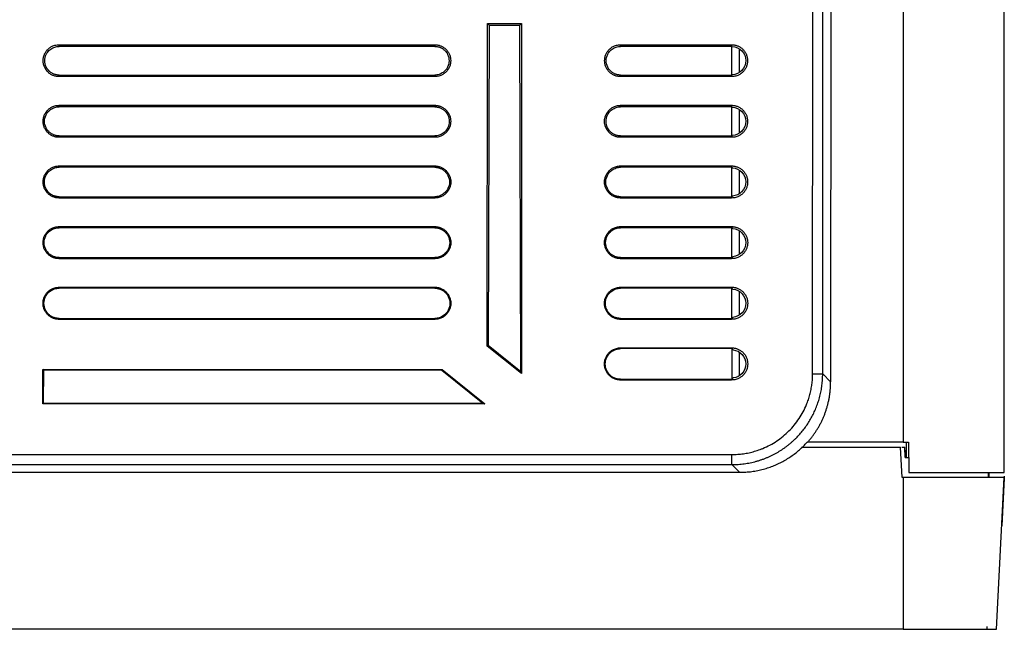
# Model space of a CAD drawing. Header units: millimetres. Extents: x 190.2 to 209.7, y 188.8 to 211.3.
# Tile 3 of 6: x 200 to 209.7, y 188.8 to 194.8. Entities that reach past the tile are written whole.
import ezdxf

# ---------------------------------------------------------------- set-up
doc = ezdxf.new("R2010")
doc.units = ezdxf.units.MM

msp = doc.modelspace()

# ---------------------------------------------------------------- linework, layer by layer
at = {"color": 7, "linetype": 'Continuous', "lineweight": 25}
for p, q in [((207.8518, 191.2874), (207.8556, 199.6601)), ((207.9517, 191.2874), (207.9555, 199.6601)), ((208.0344, 199.6601), (208.0305, 191.2085)), ((208.75, 199.6601), (208.75, 190.6101)), ((209.75, 190.3101), (209.75, 199.6601)), ((204.6307, 191.5624), (204.6321, 194.753)), ((204.6321, 194.753), (204.9679, 194.753)), ((204.6321, 194.753), (204.649, 194.7361)), ((204.649, 194.7361), (204.6389, 191.5664)), ((204.649, 194.7361), (204.951, 194.7361)), ((204.951, 194.7361), (204.9679, 194.753)), ((204.9619, 191.3059), (204.951, 194.7361)), ((204.9679, 194.753), (204.9694, 191.2902)), ((200.39, 194.5431), (204.11, 194.5431)), ((200.39, 194.5268), (200.39, 194.5431)), ((204.11, 194.5268), (200.39, 194.5268)), ((204.11, 194.5431), (204.11, 194.5268)), ((205.95, 194.5268), (205.95, 194.5431)), ((205.95, 194.5431), (207.05, 194.5431)), ((207.05, 194.5268), (205.95, 194.5268)), ((207.05, 194.5431), (207.05, 194.5268)), ((207.0545, 194.5251), (207.0529, 194.5267)), ((207.0529, 194.2426), (207.0529, 194.5267)), ((207.1289, 194.2727), (207.1289, 194.4976)), ((200.39, 194.2271), (200.39, 194.2426)), ((200.39, 194.2426), (204.11, 194.2426)), ((204.11, 194.2271), (200.39, 194.2271)), ((204.11, 194.2426), (204.11, 194.2271)), ((205.95, 194.2271), (205.95, 194.2426)), ((205.95, 194.2426), (207.05, 194.2426)), ((207.05, 194.2271), (205.95, 194.2271)), ((207.05, 194.2426), (207.05, 194.2271)), ((207.0529, 194.2426), (207.0554, 194.2453)), ((200.39, 193.9434), (204.11, 193.9434)), ((200.39, 193.9287), (200.39, 193.9434)), ((204.11, 193.9287), (200.39, 193.9287)), ((204.11, 193.9434), (204.11, 193.9287)), ((205.95, 193.9287), (205.95, 193.9434)), ((205.95, 193.9434), (207.05, 193.9434)), ((207.05, 193.9287), (205.95, 193.9287)), ((207.05, 193.9434), (207.05, 193.9287)), ((207.0565, 193.925), (207.0529, 193.9286)), ((207.0529, 193.6407), (207.0529, 193.9286)), ((207.1289, 193.6727), (207.1289, 193.8976)), ((200.39, 193.6268), (200.39, 193.6407)), ((200.39, 193.6407), (204.11, 193.6407)), ((204.11, 193.6407), (204.11, 193.6268)), ((205.95, 193.6268), (205.95, 193.6407)), ((205.95, 193.6407), (207.05, 193.6407)), ((207.05, 193.6407), (207.05, 193.6268)), ((207.0529, 193.6407), (207.0573, 193.6454)), ((204.11, 193.6268), (200.39, 193.6268)), ((207.05, 193.6268), (205.95, 193.6268)), ((200.39, 193.3436), (204.11, 193.3436)), ((200.39, 193.3306), (200.39, 193.3436)), ((204.11, 193.3436), (204.11, 193.3306)), ((205.95, 193.3436), (207.05, 193.3436)), ((205.95, 193.3306), (205.95, 193.3436)), ((207.05, 193.3436), (207.05, 193.3306)), ((204.11, 193.3306), (200.39, 193.3306)), ((207.05, 193.3306), (205.95, 193.3306)), ((207.0584, 193.3249), (207.0529, 193.3306)), ((207.0529, 193.0388), (207.0529, 193.3306)), ((207.1289, 193.0726), (207.1289, 193.2977)), ((200.39, 193.0265), (200.39, 193.0388)), ((200.39, 193.0388), (204.11, 193.0388)), ((204.11, 193.0265), (200.39, 193.0265)), ((204.11, 193.0388), (204.11, 193.0265)), ((205.95, 193.0265), (205.95, 193.0388)), ((205.95, 193.0388), (207.05, 193.0388)), ((207.05, 193.0265), (205.95, 193.0265)), ((207.05, 193.0388), (207.05, 193.0265)), ((207.0529, 193.0388), (207.0593, 193.0455)), ((200.39, 192.7439), (204.11, 192.7439)), ((200.39, 192.7325), (200.39, 192.7439)), ((204.11, 192.7325), (200.39, 192.7325)), ((204.11, 192.7439), (204.11, 192.7325)), ((205.95, 192.7439), (207.05, 192.7439)), ((205.95, 192.7325), (205.95, 192.7439)), ((207.05, 192.7325), (205.95, 192.7325)), ((207.05, 192.7439), (207.05, 192.7325)), ((207.0603, 192.7247), (207.0529, 192.7325)), ((207.0529, 192.4369), (207.0529, 192.7325)), ((207.1289, 192.4725), (207.1289, 192.6978)), ((200.39, 192.4262), (200.39, 192.4368)), ((200.39, 192.4368), (204.11, 192.4368)), ((204.11, 192.4262), (200.39, 192.4262)), ((204.11, 192.4368), (204.11, 192.4262)), ((205.95, 192.4262), (205.95, 192.4368)), ((205.95, 192.4368), (207.05, 192.4368)), ((207.05, 192.4262), (205.95, 192.4262)), ((207.05, 192.4368), (207.05, 192.4262)), ((207.0529, 192.4369), (207.0612, 192.4456)), ((200.39, 192.1442), (204.11, 192.1442)), ((200.39, 192.1344), (200.39, 192.1442)), ((204.11, 192.1344), (200.39, 192.1344)), ((204.11, 192.1442), (204.11, 192.1344)), ((205.95, 192.1344), (205.95, 192.1442)), ((205.95, 192.1442), (207.05, 192.1442)), ((207.05, 192.1344), (205.95, 192.1344)), ((207.05, 192.1442), (207.05, 192.1344)), ((207.0529, 191.8349), (207.0529, 192.1344)), ((207.1289, 191.8724), (207.1289, 192.0979)), ((200.39, 191.826), (200.39, 191.8349)), ((200.39, 191.8349), (204.11, 191.8349)), ((204.11, 191.826), (200.39, 191.826)), ((204.11, 191.8349), (204.11, 191.826)), ((205.95, 191.826), (205.95, 191.8349)), ((205.95, 191.8349), (207.05, 191.8349)), ((207.05, 191.826), (205.95, 191.826)), ((207.05, 191.8349), (207.05, 191.826)), ((204.6389, 191.5664), (204.6307, 191.5624)), ((204.9694, 191.2902), (204.6307, 191.5624)), ((204.9619, 191.3059), (204.6389, 191.5664)), ((205.95, 191.5445), (207.05, 191.5445)), ((205.95, 191.5364), (205.95, 191.5445)), ((207.05, 191.5364), (205.95, 191.5364)), ((207.05, 191.5445), (207.05, 191.5364)), ((207.0529, 191.5363), (207.0529, 191.233)), ((207.1289, 191.2723), (207.1289, 191.498)), ((200.2304, 190.9906), (200.2306, 191.3296)), ((200.2306, 191.3296), (204.184, 191.3296)), ((200.2381, 191.322), (200.2306, 191.3296)), ((200.2371, 190.9972), (200.2381, 191.322)), ((204.1813, 191.322), (200.2381, 191.322)), ((204.184, 191.3296), (204.1813, 191.322)), ((204.1813, 191.322), (204.5875, 190.9972)), ((204.184, 191.3296), (204.6064, 190.9906)), ((204.9694, 191.2902), (204.9619, 191.3059)), ((205.95, 191.2257), (205.95, 191.233)), ((205.95, 191.233), (207.05, 191.233)), ((207.05, 191.2257), (205.95, 191.2257)), ((207.05, 191.233), (207.05, 191.2257)), ((208.0305, 191.2085), (207.9517, 191.2874)), ((200.2304, 190.9906), (200.2371, 190.9972)), ((204.6064, 190.9906), (200.2304, 190.9906)), ((200.2371, 190.9972), (204.5875, 190.9972)), ((204.5875, 190.9972), (204.6064, 190.9906)), ((207.7419, 190.5601), (208.7215, 190.5601)), ((207.7973, 190.6101), (207.8023, 190.6101)), ((208.75, 190.6101), (207.8023, 190.6101)), ((208.7398, 190.2601), (208.7215, 190.5601)), ((208.7673, 190.4601), (208.7655, 190.5601)), ((208.7767, 190.4601), (208.7819, 190.6101)), ((208.7826, 190.4601), (208.7801, 190.5559)), ((208.8, 190.6101), (208.8052, 190.3101)), ((192.9471, 190.4889), (207.0529, 190.4889)), ((208.7673, 190.4601), (208.8026, 190.4601)), ((192.9471, 190.389), (207.0529, 190.389)), ((207.0529, 190.389), (207.1289, 190.313)), ((197.2488, 190.313), (207.1289, 190.313)), ((208.75, 190.2601), (208.7398, 190.2601)), ((208.75, 190.2601), (208.75, 188.7601)), ((209.5891, 190.3101), (209.59, 190.2601)), ((209.6, 190.2601), (209.6, 190.3101)), ((209.6714, 188.7601), (209.75, 190.2601)), ((209.75, 190.2561), (209.7253, 189.7849)), ((209.75, 190.2561), (209.7498, 190.2561)), ((208.75, 188.7601), (197.75, 188.7601))]:
    msp.add_line(p, q, dxfattribs=at)
for points, knots in [([(200.39, 194.2271), (200.3859, 194.2272), (200.3777, 194.2274), (200.3654, 194.2289), (200.3533, 194.2314), (200.3413, 194.2348), (200.3238, 194.2413), (200.3016, 194.2529), (200.2776, 194.2726), (200.2579, 194.2966), (200.2433, 194.3242), (200.2341, 194.354), (200.231, 194.3849), (200.234, 194.4159), (200.2432, 194.4457), (200.2577, 194.4734), (200.2774, 194.4974), (200.3014, 194.5171), (200.3261, 194.5301), (200.349, 194.5379), (200.3694, 194.5422), (200.3831, 194.5428), (200.39, 194.5431)], [0, 0, 0, 0, 0.024927, 0.049743, 0.074603, 0.099659, 0.12506, 0.188081, 0.249958, 0.312056, 0.374887, 0.437609, 0.499815, 0.561729, 0.624761, 0.687569, 0.749659, 0.811538, 0.874587, 0.916858, 0.958425, 1, 1, 1, 1]), ([(200.39, 194.2426), (200.3861, 194.2427), (200.3781, 194.2429), (200.3663, 194.2446), (200.3544, 194.2471), (200.3427, 194.2508), (200.3311, 194.2554), (200.3199, 194.2611), (200.3091, 194.2678), (200.2988, 194.2755), (200.281, 194.2917), (200.2569, 194.326), (200.2427, 194.3847), (200.2569, 194.4435), (200.2831, 194.4806), (200.3068, 194.5005), (200.3264, 194.5122), (200.3472, 194.5205), (200.3685, 194.5257), (200.3829, 194.5264), (200.39, 194.5268)], [0, 0, 0, 0, 0.026558, 0.053463, 0.080719, 0.108322, 0.136261, 0.164521, 0.193089, 0.22196, 0.251143, 0.355184, 0.500272, 0.645067, 0.74945, 0.801679, 0.852887, 0.903049, 0.952095, 1, 1, 1, 1]), ([(204.11, 194.5431), (204.1141, 194.543), (204.1223, 194.5428), (204.1346, 194.5412), (204.1467, 194.5388), (204.1587, 194.5353), (204.1762, 194.5288), (204.1984, 194.5172), (204.2224, 194.4975), (204.2421, 194.4735), (204.2567, 194.4459), (204.2659, 194.4161), (204.269, 194.3852), (204.266, 194.3543), (204.2568, 194.3244), (204.2423, 194.2968), (204.2226, 194.2728), (204.1986, 194.253), (204.1739, 194.2401), (204.151, 194.2322), (204.1306, 194.2279), (204.1169, 194.2273), (204.11, 194.2271)], [0, 0, 0, 0, 0.024927, 0.049743, 0.074603, 0.099659, 0.12506, 0.188081, 0.249958, 0.312057, 0.374888, 0.43761, 0.499815, 0.56173, 0.624761, 0.68757, 0.749659, 0.811539, 0.874587, 0.916858, 0.958425, 1, 1, 1, 1]), ([(204.11, 194.5268), (204.1139, 194.5267), (204.1219, 194.5264), (204.1337, 194.5248), (204.1456, 194.5223), (204.1573, 194.5186), (204.1688, 194.514), (204.1801, 194.5083), (204.1909, 194.5016), (204.2012, 194.4939), (204.2189, 194.4777), (204.2431, 194.4434), (204.2573, 194.3846), (204.243, 194.3258), (204.2168, 194.2887), (204.1932, 194.2689), (204.1736, 194.2572), (204.1528, 194.2489), (204.1315, 194.2436), (204.1171, 194.243), (204.11, 194.2426)], [0, 0, 0, 0, 0.026543, 0.053432, 0.080675, 0.108269, 0.136203, 0.164464, 0.193041, 0.22193, 0.251143, 0.354971, 0.500279, 0.645539, 0.749452, 0.801566, 0.852724, 0.902894, 0.951997, 1, 1, 1, 1]), ([(205.95, 194.2271), (205.9459, 194.2272), (205.9377, 194.2274), (205.9254, 194.2289), (205.9133, 194.2314), (205.9013, 194.2348), (205.8838, 194.2413), (205.8616, 194.2529), (205.8376, 194.2726), (205.8179, 194.2966), (205.8033, 194.3242), (205.7941, 194.354), (205.791, 194.3849), (205.794, 194.4159), (205.8032, 194.4457), (205.8177, 194.4734), (205.8374, 194.4974), (205.8614, 194.5171), (205.8861, 194.5301), (205.909, 194.5379), (205.9294, 194.5422), (205.9431, 194.5428), (205.95, 194.5431)], [0, 0, 0, 0, 0.024927, 0.049743, 0.074603, 0.099659, 0.12506, 0.188081, 0.249958, 0.312056, 0.374887, 0.437609, 0.499815, 0.561729, 0.624761, 0.687569, 0.749659, 0.811538, 0.874587, 0.916858, 0.958425, 1, 1, 1, 1]), ([(205.95, 194.2426), (205.9461, 194.2427), (205.9381, 194.2429), (205.9263, 194.2446), (205.9144, 194.2471), (205.9027, 194.2508), (205.8911, 194.2554), (205.8799, 194.2611), (205.8691, 194.2678), (205.8588, 194.2755), (205.841, 194.2917), (205.8169, 194.326), (205.8027, 194.3847), (205.8169, 194.4435), (205.8431, 194.4806), (205.8668, 194.5005), (205.8864, 194.5122), (205.9072, 194.5205), (205.9285, 194.5257), (205.9429, 194.5264), (205.95, 194.5268)], [0, 0, 0, 0, 0.026558, 0.053463, 0.080719, 0.108322, 0.136261, 0.164521, 0.193089, 0.22196, 0.251143, 0.355184, 0.500272, 0.645067, 0.74945, 0.801679, 0.852887, 0.903049, 0.952095, 1, 1, 1, 1]), ([(207.05, 194.5431), (207.0541, 194.543), (207.0623, 194.5428), (207.0746, 194.5412), (207.0867, 194.5388), (207.0987, 194.5353), (207.1162, 194.5288), (207.1384, 194.5172), (207.1624, 194.4975), (207.1821, 194.4735), (207.1967, 194.4459), (207.2059, 194.4161), (207.209, 194.3852), (207.206, 194.3543), (207.1968, 194.3244), (207.1823, 194.2968), (207.1626, 194.2728), (207.1386, 194.253), (207.1139, 194.2401), (207.091, 194.2322), (207.0706, 194.2279), (207.0569, 194.2273), (207.05, 194.2271)], [0, 0, 0, 0, 0.024927, 0.049743, 0.074603, 0.099659, 0.12506, 0.188081, 0.249958, 0.312057, 0.374888, 0.43761, 0.499815, 0.56173, 0.624761, 0.68757, 0.749659, 0.811539, 0.874587, 0.916858, 0.958425, 1, 1, 1, 1]), ([(207.0545, 194.5251), (207.0903, 194.5238), (207.1256, 194.5083), (207.1753, 194.4571), (207.1899, 194.4213), (207.1901, 194.3498), (207.1757, 194.314), (207.1264, 194.2624), (207.0912, 194.2468), (207.0554, 194.2453)], [0, 0, 0, 0, 0.25, 0.25, 0.5, 0.5, 0.75, 0.75, 1, 1, 1, 1]), ([(200.39, 193.6268), (200.3859, 193.6269), (200.3776, 193.6271), (200.3654, 193.6287), (200.3533, 193.6311), (200.3413, 193.6345), (200.3236, 193.6411), (200.3015, 193.6527), (200.2774, 193.6724), (200.2577, 193.6965), (200.2431, 193.7241), (200.2338, 193.754), (200.2307, 193.7849), (200.2337, 193.816), (200.243, 193.8458), (200.2575, 193.8735), (200.2772, 193.8976), (200.3013, 193.9173), (200.3259, 193.9303), (200.349, 193.9382), (200.3694, 193.9425), (200.3831, 193.9431), (200.39, 193.9434)], [0, 0, 0, 0, 0.024927, 0.049743, 0.074603, 0.099659, 0.12506, 0.188081, 0.249958, 0.312056, 0.374887, 0.437609, 0.499815, 0.561729, 0.624761, 0.687569, 0.749659, 0.811539, 0.874587, 0.916858, 0.958425, 1, 1, 1, 1]), ([(200.39, 193.6407), (200.386, 193.6408), (200.378, 193.641), (200.3659, 193.6427), (200.3539, 193.6453), (200.342, 193.6489), (200.3303, 193.6536), (200.319, 193.6594), (200.308, 193.6662), (200.2976, 193.674), (200.2796, 193.6904), (200.2551, 193.7252), (200.2407, 193.7847), (200.2551, 193.8443), (200.2817, 193.8819), (200.3057, 193.9021), (200.3256, 193.9139), (200.3466, 193.9223), (200.3682, 193.9276), (200.3828, 193.9283), (200.39, 193.9287)], [0, 0, 0, 0, 0.026563, 0.053472, 0.080731, 0.108337, 0.136276, 0.164535, 0.193099, 0.221966, 0.251144, 0.355182, 0.500273, 0.645071, 0.749451, 0.801671, 0.852874, 0.903037, 0.952087, 1, 1, 1, 1]), ([(204.11, 193.9434), (204.1141, 193.9433), (204.1224, 193.943), (204.1346, 193.9415), (204.1467, 193.939), (204.1587, 193.9356), (204.1764, 193.9291), (204.1985, 193.9175), (204.2226, 193.8977), (204.2423, 193.8737), (204.2569, 193.846), (204.2662, 193.8162), (204.2693, 193.7852), (204.2662, 193.7542), (204.257, 193.7243), (204.2425, 193.6966), (204.2228, 193.6726), (204.1987, 193.6528), (204.1741, 193.6398), (204.151, 193.632), (204.1306, 193.6276), (204.1169, 193.6271), (204.11, 193.6268)], [0, 0, 0, 0, 0.0249269, 0.0497435, 0.0746033, 0.0996592, 0.1250605, 0.1880815, 0.2499582, 0.3120568, 0.3748876, 0.4376098, 0.4998151, 0.5617304, 0.6247613, 0.6875698, 0.7496586, 0.8115387, 0.8745871, 0.9168578, 0.9584249, 1, 1, 1, 1]), ([(204.11, 193.9287), (204.114, 193.9286), (204.122, 193.9284), (204.1341, 193.9267), (204.1461, 193.9241), (204.158, 193.9204), (204.1696, 193.9157), (204.181, 193.91), (204.192, 193.9032), (204.2024, 193.8954), (204.2204, 193.879), (204.2449, 193.8442), (204.2593, 193.7846), (204.2448, 193.725), (204.2183, 193.6874), (204.1944, 193.6673), (204.1745, 193.6555), (204.1534, 193.647), (204.1318, 193.6417), (204.1172, 193.641), (204.11, 193.6407)], [0, 0, 0, 0, 0.026547, 0.05344, 0.080686, 0.108282, 0.136216, 0.164476, 0.19305, 0.221935, 0.251143, 0.35497, 0.50028, 0.64554, 0.749453, 0.801557, 0.85271, 0.902881, 0.951989, 1, 1, 1, 1]), ([(205.95, 193.6268), (205.9459, 193.6269), (205.9376, 193.6271), (205.9254, 193.6287), (205.9133, 193.6311), (205.9013, 193.6345), (205.8836, 193.6411), (205.8615, 193.6527), (205.8374, 193.6724), (205.8177, 193.6965), (205.8031, 193.7241), (205.7938, 193.754), (205.7907, 193.7849), (205.7937, 193.816), (205.803, 193.8458), (205.8175, 193.8735), (205.8372, 193.8976), (205.8613, 193.9173), (205.8859, 193.9303), (205.909, 193.9382), (205.9294, 193.9425), (205.9431, 193.9431), (205.95, 193.9434)], [0, 0, 0, 0, 0.024927, 0.049743, 0.074603, 0.099659, 0.12506, 0.188081, 0.249958, 0.312056, 0.374887, 0.437609, 0.499815, 0.561729, 0.624761, 0.687569, 0.749659, 0.811539, 0.874587, 0.916858, 0.958425, 1, 1, 1, 1]), ([(205.95, 193.6407), (205.946, 193.6408), (205.938, 193.641), (205.9259, 193.6427), (205.9139, 193.6453), (205.902, 193.6489), (205.8903, 193.6536), (205.879, 193.6594), (205.868, 193.6662), (205.8576, 193.674), (205.8396, 193.6904), (205.8151, 193.7252), (205.8007, 193.7847), (205.8151, 193.8443), (205.8417, 193.8819), (205.8657, 193.9021), (205.8856, 193.9139), (205.9066, 193.9223), (205.9282, 193.9276), (205.9428, 193.9283), (205.95, 193.9287)], [0, 0, 0, 0, 0.0265634, 0.053472, 0.0807314, 0.1083367, 0.136276, 0.1645345, 0.1930995, 0.2219659, 0.2511438, 0.3551818, 0.5002728, 0.6450712, 0.7494513, 0.8016712, 0.8528741, 0.9030367, 0.9520872, 1, 1, 1, 1]), ([(207.05, 193.9434), (207.0541, 193.9433), (207.0624, 193.943), (207.0746, 193.9415), (207.0867, 193.939), (207.0987, 193.9356), (207.1164, 193.9291), (207.1385, 193.9175), (207.1626, 193.8977), (207.1823, 193.8737), (207.1969, 193.846), (207.2062, 193.8162), (207.2093, 193.7852), (207.2062, 193.7542), (207.197, 193.7243), (207.1825, 193.6966), (207.1628, 193.6726), (207.1387, 193.6528), (207.1141, 193.6398), (207.091, 193.632), (207.0706, 193.6276), (207.0569, 193.6271), (207.05, 193.6268)], [0, 0, 0, 0, 0.024927, 0.049743, 0.074603, 0.099659, 0.125061, 0.188082, 0.249958, 0.312057, 0.374888, 0.43761, 0.499815, 0.56173, 0.624761, 0.68757, 0.749659, 0.811539, 0.874587, 0.916858, 0.958425, 1, 1, 1, 1]), ([(207.0565, 193.925), (207.0919, 193.9232), (207.1266, 193.9076), (207.1756, 193.8564), (207.1899, 193.821), (207.1901, 193.7502), (207.176, 193.7147), (207.1274, 193.6632), (207.0928, 193.6474), (207.0573, 193.6454)], [0, 0, 0, 0, 0.25, 0.25, 0.5, 0.5, 0.75, 0.75, 1, 1, 1, 1]), ([(200.39, 193.0265), (200.3859, 193.0266), (200.3776, 193.0268), (200.3653, 193.0284), (200.3532, 193.0308), (200.3412, 193.0343), (200.3235, 193.0408), (200.3013, 193.0525), (200.2772, 193.0722), (200.2574, 193.0963), (200.2428, 193.124), (200.2336, 193.1539), (200.2304, 193.1849), (200.2335, 193.216), (200.2427, 193.2459), (200.2573, 193.2737), (200.277, 193.2978), (200.3011, 193.3176), (200.3258, 193.3306), (200.3489, 193.3385), (200.3693, 193.3428), (200.3831, 193.3434), (200.39, 193.3436)], [0, 0, 0, 0, 0.024927, 0.0497435, 0.0746033, 0.0996591, 0.1250603, 0.1880812, 0.2499578, 0.3120563, 0.3748868, 0.437609, 0.4998147, 0.5617294, 0.6247608, 0.6875693, 0.749659, 0.8115387, 0.8745871, 0.9168579, 0.9584249, 1, 1, 1, 1]), ([(204.11, 193.3436), (204.1141, 193.3435), (204.1224, 193.3433), (204.1347, 193.3418), (204.1468, 193.3393), (204.1588, 193.3359), (204.1765, 193.3293), (204.1987, 193.3177), (204.2228, 193.2979), (204.2426, 193.2738), (204.2572, 193.2461), (204.2664, 193.2162), (204.2696, 193.1852), (204.2665, 193.1541), (204.2573, 193.1242), (204.2427, 193.0965), (204.223, 193.0724), (204.1989, 193.0526), (204.1742, 193.0396), (204.1511, 193.0317), (204.1307, 193.0274), (204.1169, 193.0268), (204.11, 193.0265)], [0, 0, 0, 0, 0.024927, 0.049743, 0.074603, 0.099659, 0.125061, 0.188082, 0.249958, 0.312057, 0.374888, 0.43761, 0.499815, 0.56173, 0.624761, 0.68757, 0.749659, 0.811539, 0.874587, 0.916858, 0.958425, 1, 1, 1, 1]), ([(205.95, 193.0265), (205.9459, 193.0266), (205.9376, 193.0268), (205.9253, 193.0284), (205.9132, 193.0308), (205.9012, 193.0343), (205.8835, 193.0408), (205.8613, 193.0525), (205.8372, 193.0722), (205.8174, 193.0963), (205.8028, 193.124), (205.7936, 193.1539), (205.7904, 193.1849), (205.7935, 193.216), (205.8027, 193.2459), (205.8173, 193.2737), (205.837, 193.2978), (205.8611, 193.3176), (205.8858, 193.3306), (205.9089, 193.3385), (205.9293, 193.3428), (205.9431, 193.3434), (205.95, 193.3436)], [0, 0, 0, 0, 0.024927, 0.049743, 0.074603, 0.099659, 0.12506, 0.188081, 0.249958, 0.312056, 0.374887, 0.437609, 0.499815, 0.561729, 0.624761, 0.687569, 0.749659, 0.811539, 0.874587, 0.916858, 0.958425, 1, 1, 1, 1]), ([(207.05, 193.3436), (207.0541, 193.3435), (207.0624, 193.3433), (207.0747, 193.3418), (207.0868, 193.3393), (207.0988, 193.3359), (207.1165, 193.3293), (207.1387, 193.3177), (207.1628, 193.2979), (207.1826, 193.2738), (207.1972, 193.2461), (207.2064, 193.2162), (207.2096, 193.1852), (207.2065, 193.1541), (207.1973, 193.1242), (207.1827, 193.0965), (207.163, 193.0724), (207.1389, 193.0526), (207.1142, 193.0396), (207.0911, 193.0317), (207.0707, 193.0274), (207.0569, 193.0268), (207.05, 193.0265)], [0, 0, 0, 0, 0.024927, 0.049743, 0.074603, 0.099659, 0.125061, 0.188082, 0.249958, 0.312057, 0.374888, 0.43761, 0.499815, 0.56173, 0.624761, 0.68757, 0.749659, 0.811539, 0.874587, 0.916858, 0.958425, 1, 1, 1, 1]), ([(200.39, 193.0388), (200.386, 193.0389), (200.3778, 193.0391), (200.3656, 193.0408), (200.3534, 193.0434), (200.3414, 193.0471), (200.3295, 193.0519), (200.318, 193.0577), (200.3069, 193.0646), (200.2964, 193.0725), (200.2781, 193.0891), (200.2533, 193.1244), (200.2387, 193.1847), (200.2533, 193.2451), (200.2802, 193.2832), (200.3045, 193.3036), (200.3247, 193.3157), (200.346, 193.3242), (200.3679, 193.3295), (200.3827, 193.3302), (200.39, 193.3306)], [0, 0, 0, 0, 0.026568, 0.053481, 0.080743, 0.10835, 0.13629, 0.164547, 0.19311, 0.221972, 0.251144, 0.35518, 0.500273, 0.645075, 0.749452, 0.801663, 0.852862, 0.903025, 0.95208, 1, 1, 1, 1]), ([(204.11, 193.3306), (204.114, 193.3305), (204.1222, 193.3303), (204.1344, 193.3286), (204.1465, 193.326), (204.1586, 193.3222), (204.1704, 193.3175), (204.182, 193.3116), (204.1931, 193.3048), (204.2036, 193.2968), (204.2219, 193.2802), (204.2467, 193.245), (204.2613, 193.1846), (204.2466, 193.1242), (204.2197, 193.0861), (204.1955, 193.0657), (204.1753, 193.0537), (204.154, 193.0452), (204.1321, 193.0398), (204.1173, 193.0391), (204.11, 193.0388)], [0, 0, 0, 0, 0.026552, 0.053448, 0.080697, 0.108295, 0.136229, 0.164488, 0.19306, 0.221941, 0.251143, 0.35497, 0.50028, 0.645541, 0.749454, 0.801548, 0.852697, 0.902868, 0.951981, 1, 1, 1, 1]), ([(205.95, 193.0388), (205.946, 193.0389), (205.9378, 193.0391), (205.9256, 193.0408), (205.9134, 193.0434), (205.9014, 193.0471), (205.8895, 193.0519), (205.878, 193.0577), (205.8669, 193.0646), (205.8564, 193.0725), (205.8381, 193.0891), (205.8133, 193.1244), (205.7987, 193.1847), (205.8133, 193.2451), (205.8402, 193.2832), (205.8645, 193.3036), (205.8847, 193.3157), (205.906, 193.3242), (205.9279, 193.3295), (205.9427, 193.3302), (205.95, 193.3306)], [0, 0, 0, 0, 0.026568, 0.053481, 0.080743, 0.10835, 0.13629, 0.164547, 0.19311, 0.221972, 0.251144, 0.35518, 0.500273, 0.645075, 0.749452, 0.801663, 0.852862, 0.903025, 0.95208, 1, 1, 1, 1]), ([(207.0584, 193.3249), (207.0935, 193.3226), (207.1277, 193.3068), (207.1758, 193.2558), (207.1899, 193.2207), (207.1901, 193.1505), (207.1762, 193.1153), (207.1285, 193.0639), (207.0943, 193.048), (207.0593, 193.0455)], [0, 0, 0, 0, 0.25, 0.25, 0.5, 0.5, 0.75, 0.75, 1, 1, 1, 1]), ([(200.39, 192.4262), (200.3859, 192.4263), (200.3776, 192.4266), (200.3653, 192.4281), (200.3531, 192.4306), (200.3411, 192.434), (200.3234, 192.4406), (200.3012, 192.4522), (200.277, 192.472), (200.2572, 192.4962), (200.2426, 192.5239), (200.2333, 192.5539), (200.2302, 192.5849), (200.2332, 192.6161), (200.2425, 192.646), (200.2571, 192.6738), (200.2768, 192.698), (200.301, 192.7178), (200.3257, 192.7308), (200.3488, 192.7387), (200.3693, 192.7431), (200.3831, 192.7436), (200.39, 192.7439)], [0, 0, 0, 0, 0.024927, 0.049744, 0.074603, 0.099659, 0.12506, 0.188081, 0.249958, 0.312056, 0.374887, 0.437609, 0.499815, 0.561729, 0.624761, 0.687569, 0.749659, 0.811539, 0.874587, 0.916858, 0.958425, 1, 1, 1, 1]), ([(200.39, 192.4368), (200.3859, 192.4369), (200.3776, 192.4372), (200.3653, 192.4389), (200.3529, 192.4415), (200.3407, 192.4453), (200.3287, 192.4501), (200.317, 192.4561), (200.3058, 192.463), (200.2951, 192.4711), (200.2766, 192.4879), (200.2515, 192.5236), (200.2367, 192.5847), (200.2515, 192.6459), (200.2788, 192.6845), (200.3034, 192.7052), (200.3239, 192.7174), (200.3455, 192.726), (200.3676, 192.7314), (200.3826, 192.7322), (200.39, 192.7325)], [0, 0, 0, 0, 0.026573, 0.053489, 0.080754, 0.108363, 0.136303, 0.164559, 0.193119, 0.221977, 0.251144, 0.355178, 0.500274, 0.645078, 0.749452, 0.801656, 0.852851, 0.903014, 0.952073, 1, 1, 1, 1]), ([(204.11, 192.7439), (204.1141, 192.7438), (204.1224, 192.7436), (204.1347, 192.742), (204.1469, 192.7396), (204.1589, 192.7361), (204.1766, 192.7296), (204.1988, 192.7179), (204.223, 192.6981), (204.2428, 192.674), (204.2574, 192.6463), (204.2667, 192.6163), (204.2698, 192.5852), (204.2668, 192.5541), (204.2575, 192.5241), (204.2429, 192.4963), (204.2232, 192.4722), (204.199, 192.4524), (204.1743, 192.4393), (204.1512, 192.4314), (204.1307, 192.4271), (204.1169, 192.4265), (204.11, 192.4262)], [0, 0, 0, 0, 0.024927, 0.049743, 0.074603, 0.099659, 0.125061, 0.188082, 0.249958, 0.312057, 0.374888, 0.43761, 0.499815, 0.561731, 0.624761, 0.68757, 0.749659, 0.811539, 0.874587, 0.916858, 0.958425, 1, 1, 1, 1]), ([(204.11, 192.7325), (204.1141, 192.7324), (204.1223, 192.7322), (204.1347, 192.7305), (204.147, 192.7278), (204.1592, 192.724), (204.1712, 192.7192), (204.1829, 192.7133), (204.1942, 192.7063), (204.2049, 192.6983), (204.2234, 192.6815), (204.2485, 192.6458), (204.2633, 192.5846), (204.2484, 192.5234), (204.2212, 192.4848), (204.1966, 192.4642), (204.1762, 192.452), (204.1546, 192.4434), (204.1324, 192.4379), (204.1174, 192.4372), (204.11, 192.4368)], [0, 0, 0, 0, 0.026556, 0.053456, 0.080708, 0.108307, 0.136242, 0.1645, 0.193069, 0.221946, 0.251144, 0.354969, 0.500281, 0.645542, 0.749454, 0.80154, 0.852685, 0.902856, 0.951974, 1, 1, 1, 1]), ([(205.95, 192.4262), (205.9459, 192.4263), (205.9376, 192.4266), (205.9253, 192.4281), (205.9131, 192.4306), (205.9011, 192.434), (205.8834, 192.4406), (205.8612, 192.4522), (205.837, 192.472), (205.8172, 192.4962), (205.8026, 192.5239), (205.7933, 192.5539), (205.7902, 192.5849), (205.7932, 192.6161), (205.8025, 192.646), (205.8171, 192.6738), (205.8368, 192.698), (205.861, 192.7178), (205.8857, 192.7308), (205.9088, 192.7387), (205.9293, 192.7431), (205.9431, 192.7436), (205.95, 192.7439)], [0, 0, 0, 0, 0.024927, 0.0497435, 0.0746033, 0.0996591, 0.1250604, 0.1880813, 0.2499579, 0.3120565, 0.3748868, 0.4376091, 0.4998147, 0.5617295, 0.6247609, 0.6875694, 0.749659, 0.8115388, 0.874587, 0.9168579, 0.958425, 1, 1, 1, 1]), ([(205.95, 192.4368), (205.9459, 192.4369), (205.9376, 192.4372), (205.9253, 192.4389), (205.9129, 192.4415), (205.9007, 192.4453), (205.8887, 192.4501), (205.877, 192.4561), (205.8658, 192.463), (205.8551, 192.4711), (205.8366, 192.4879), (205.8115, 192.5236), (205.7967, 192.5847), (205.8115, 192.6459), (205.8388, 192.6845), (205.8634, 192.7052), (205.8839, 192.7174), (205.9055, 192.726), (205.9276, 192.7314), (205.9426, 192.7322), (205.95, 192.7325)], [0, 0, 0, 0, 0.026573, 0.053489, 0.080754, 0.108363, 0.136303, 0.164559, 0.193119, 0.221977, 0.251144, 0.355178, 0.500274, 0.645078, 0.749452, 0.801656, 0.852851, 0.903014, 0.952073, 1, 1, 1, 1]), ([(207.05, 192.7439), (207.0541, 192.7438), (207.0624, 192.7436), (207.0747, 192.742), (207.0869, 192.7396), (207.0989, 192.7361), (207.1166, 192.7296), (207.1388, 192.7179), (207.163, 192.6981), (207.1828, 192.674), (207.1974, 192.6463), (207.2067, 192.6163), (207.2098, 192.5852), (207.2068, 192.5541), (207.1975, 192.5241), (207.1829, 192.4963), (207.1632, 192.4722), (207.139, 192.4524), (207.1143, 192.4393), (207.0912, 192.4314), (207.0707, 192.4271), (207.0569, 192.4265), (207.05, 192.4262)], [0, 0, 0, 0, 0.024927, 0.049743, 0.074603, 0.099659, 0.125061, 0.188082, 0.249958, 0.312057, 0.374888, 0.43761, 0.499815, 0.561731, 0.624761, 0.68757, 0.749659, 0.811539, 0.874587, 0.916858, 0.958425, 1, 1, 1, 1]), ([(207.0603, 192.7247), (207.095, 192.722), (207.1287, 192.7061), (207.1761, 192.6551), (207.1899, 192.6204), (207.1901, 192.5508), (207.1765, 192.516), (207.1295, 192.4647), (207.0959, 192.4486), (207.0612, 192.4456)], [0, 0, 0, 0, 0.25, 0.25, 0.5, 0.5, 0.75, 0.75, 1, 1, 1, 1]), ([(200.39, 191.826), (200.3859, 191.8261), (200.3776, 191.8263), (200.3653, 191.8279), (200.3531, 191.8303), (200.341, 191.8338), (200.3233, 191.8403), (200.301, 191.852), (200.2768, 191.8718), (200.257, 191.896), (200.2423, 191.9238), (200.233, 191.9538), (200.2299, 191.9849), (200.2329, 192.0161), (200.2422, 192.0461), (200.2568, 192.074), (200.2766, 192.0982), (200.3008, 192.118), (200.3256, 192.1311), (200.3488, 192.139), (200.3692, 192.1433), (200.3831, 192.1439), (200.39, 192.1442)], [0, 0, 0, 0, 0.024927, 0.049744, 0.074603, 0.099659, 0.12506, 0.188081, 0.249958, 0.312057, 0.374887, 0.437609, 0.499815, 0.56173, 0.624761, 0.68757, 0.749659, 0.811539, 0.874587, 0.916858, 0.958425, 1, 1, 1, 1]), ([(200.39, 191.8349), (200.3858, 191.835), (200.3775, 191.8353), (200.365, 191.837), (200.3525, 191.8397), (200.3401, 191.8435), (200.3279, 191.8484), (200.3161, 191.8544), (200.3047, 191.8614), (200.2939, 191.8696), (200.2751, 191.8866), (200.2497, 191.9228), (200.2347, 191.9847), (200.2497, 192.0467), (200.2773, 192.0858), (200.3023, 192.1068), (200.323, 192.1191), (200.3449, 192.1278), (200.3673, 192.1333), (200.3825, 192.1341), (200.39, 192.1344)], [0, 0, 0, 0, 0.026577, 0.053497, 0.080765, 0.108375, 0.136316, 0.164571, 0.193128, 0.221983, 0.251145, 0.355176, 0.500274, 0.645081, 0.749453, 0.801648, 0.85284, 0.903004, 0.952067, 1, 1, 1, 1]), ([(204.11, 192.1442), (204.1141, 192.1441), (204.1224, 192.1439), (204.1347, 192.1423), (204.1469, 192.1398), (204.159, 192.1364), (204.1767, 192.1298), (204.199, 192.1181), (204.2232, 192.0983), (204.243, 192.0741), (204.2577, 192.0464), (204.267, 192.0163), (204.2701, 191.9852), (204.2671, 191.954), (204.2578, 191.924), (204.2432, 191.8962), (204.2234, 191.872), (204.1992, 191.8521), (204.1744, 191.8391), (204.1512, 191.8312), (204.1308, 191.8268), (204.1169, 191.8262), (204.11, 191.826)], [0, 0, 0, 0, 0.024927, 0.049744, 0.074603, 0.099659, 0.125061, 0.188082, 0.249958, 0.312057, 0.374888, 0.43761, 0.499815, 0.561731, 0.624761, 0.68757, 0.749659, 0.811539, 0.874587, 0.916858, 0.958425, 1, 1, 1, 1]), ([(204.11, 192.1344), (204.1142, 192.1343), (204.1225, 192.1341), (204.135, 192.1324), (204.1475, 192.1297), (204.1599, 192.1258), (204.172, 192.1209), (204.1839, 192.115), (204.1953, 192.1079), (204.2061, 192.0998), (204.2248, 192.0827), (204.2503, 192.0466), (204.2653, 191.9846), (204.2502, 191.9226), (204.2226, 191.8835), (204.1977, 191.8626), (204.1771, 191.8503), (204.1552, 191.8415), (204.1327, 191.836), (204.1175, 191.8353), (204.11, 191.8349)], [0, 0, 0, 0, 0.02656, 0.053463, 0.080718, 0.108318, 0.136253, 0.16451, 0.193077, 0.221951, 0.251144, 0.354968, 0.500281, 0.645543, 0.749454, 0.801532, 0.852673, 0.902845, 0.951967, 1, 1, 1, 1]), ([(205.95, 191.826), (205.9459, 191.8261), (205.9376, 191.8263), (205.9253, 191.8279), (205.9131, 191.8303), (205.901, 191.8338), (205.8833, 191.8403), (205.861, 191.852), (205.8368, 191.8718), (205.817, 191.896), (205.8023, 191.9238), (205.793, 191.9538), (205.7899, 191.9849), (205.7929, 192.0161), (205.8022, 192.0461), (205.8168, 192.074), (205.8366, 192.0982), (205.8608, 192.118), (205.8856, 192.1311), (205.9088, 192.139), (205.9292, 192.1433), (205.9431, 192.1439), (205.95, 192.1442)], [0, 0, 0, 0, 0.024927, 0.049744, 0.074603, 0.099659, 0.12506, 0.188081, 0.249958, 0.312057, 0.374887, 0.437609, 0.499815, 0.56173, 0.624761, 0.68757, 0.749659, 0.811539, 0.874587, 0.916858, 0.958425, 1, 1, 1, 1]), ([(205.95, 191.8349), (205.9458, 191.835), (205.9375, 191.8353), (205.925, 191.837), (205.9125, 191.8397), (205.9001, 191.8435), (205.8879, 191.8484), (205.8761, 191.8544), (205.8647, 191.8614), (205.8539, 191.8696), (205.8351, 191.8866), (205.8097, 191.9228), (205.7947, 191.9847), (205.8097, 192.0467), (205.8373, 192.0858), (205.8623, 192.1068), (205.883, 192.1191), (205.9049, 192.1278), (205.9273, 192.1333), (205.9425, 192.1341), (205.95, 192.1344)], [0, 0, 0, 0, 0.0265768, 0.0534969, 0.0807648, 0.1083752, 0.1363155, 0.1645708, 0.193128, 0.2219826, 0.2511448, 0.3551765, 0.5002738, 0.6450811, 0.7494527, 0.8016485, 0.8528396, 0.9030036, 0.9520669, 1, 1, 1, 1]), ([(207.05, 192.1442), (207.0541, 192.1441), (207.0624, 192.1439), (207.0747, 192.1423), (207.0869, 192.1398), (207.099, 192.1364), (207.1167, 192.1298), (207.139, 192.1181), (207.1632, 192.0983), (207.183, 192.0741), (207.1977, 192.0464), (207.207, 192.0163), (207.2101, 191.9852), (207.2071, 191.954), (207.1978, 191.924), (207.1832, 191.8962), (207.1634, 191.872), (207.1392, 191.8521), (207.1144, 191.8391), (207.0912, 191.8312), (207.0708, 191.8268), (207.0569, 191.8262), (207.05, 191.826)], [0, 0, 0, 0, 0.024927, 0.049744, 0.074603, 0.099659, 0.125061, 0.188082, 0.249958, 0.312057, 0.374888, 0.43761, 0.499815, 0.561731, 0.624761, 0.68757, 0.749659, 0.811539, 0.874587, 0.916858, 0.958425, 1, 1, 1, 1]), ([(207.0529, 192.1344), (207.0545, 192.1328), (207.0576, 192.1296), (207.0607, 192.1262), (207.0622, 192.1246)], [0, 0, 0, 0, 0.5099773, 1, 1, 1, 1]), ([(207.0622, 192.1246), (207.0966, 192.1214), (207.1298, 192.1053), (207.1763, 192.0545), (207.1899, 192.0201), (207.1901, 191.9511), (207.1768, 191.9166), (207.1306, 191.8655), (207.0974, 191.8492), (207.0631, 191.8458)], [0, 0, 0, 0, 0.25, 0.25, 0.5, 0.5, 0.75, 0.75, 1, 1, 1, 1]), ([(207.0631, 191.8458), (207.0614, 191.844), (207.058, 191.8403), (207.0546, 191.8367), (207.0529, 191.8349)], [0, 0, 0, 0, 0.489084, 1, 1, 1, 1]), ([(205.95, 191.2257), (205.9458, 191.2258), (205.9376, 191.226), (205.9252, 191.2276), (205.913, 191.23), (205.9009, 191.2335), (205.8832, 191.2401), (205.8609, 191.2518), (205.8366, 191.2716), (205.8167, 191.2959), (205.802, 191.3237), (205.7927, 191.3538), (205.7896, 191.3849), (205.7927, 191.4162), (205.802, 191.4462), (205.8166, 191.4741), (205.8364, 191.4984), (205.8607, 191.5183), (205.8855, 191.5313), (205.9087, 191.5393), (205.9292, 191.5436), (205.9431, 191.5442), (205.95, 191.5445)], [0, 0, 0, 0, 0.024927, 0.049744, 0.074603, 0.099659, 0.12506, 0.188081, 0.249958, 0.312057, 0.374887, 0.437609, 0.499815, 0.56173, 0.624761, 0.68757, 0.749659, 0.811539, 0.874587, 0.916858, 0.958425, 1, 1, 1, 1]), ([(205.95, 191.233), (205.9462, 191.2331), (205.9386, 191.2333), (205.9272, 191.2347), (205.9158, 191.2369), (205.9045, 191.24), (205.8933, 191.2441), (205.8823, 191.249), (205.8717, 191.2548), (205.8614, 191.2614), (205.8516, 191.269), (205.8334, 191.2857), (205.8079, 191.322), (205.7927, 191.3847), (205.8079, 191.4475), (205.8359, 191.4871), (205.8612, 191.5083), (205.8821, 191.5208), (205.9043, 191.5297), (205.927, 191.5352), (205.9424, 191.536), (205.95, 191.5364)], [0, 0, 0, 0, 0.023908, 0.048094, 0.07256, 0.097306, 0.122322, 0.147598, 0.173124, 0.198891, 0.224899, 0.251156, 0.355185, 0.500282, 0.645089, 0.749457, 0.801645, 0.852831, 0.902995, 0.952061, 1, 1, 1, 1]), ([(207.05, 191.5445), (207.0542, 191.5444), (207.0624, 191.5441), (207.0748, 191.5426), (207.087, 191.5401), (207.0991, 191.5367), (207.1168, 191.5301), (207.1391, 191.5184), (207.1634, 191.4985), (207.1833, 191.4743), (207.198, 191.4465), (207.2073, 191.4164), (207.2104, 191.3852), (207.2073, 191.354), (207.198, 191.3239), (207.1834, 191.296), (207.1636, 191.2718), (207.1393, 191.2519), (207.1145, 191.2388), (207.0913, 191.2309), (207.0708, 191.2266), (207.0569, 191.226), (207.05, 191.2257)], [0, 0, 0, 0, 0.024927, 0.049744, 0.074603, 0.099659, 0.125061, 0.188082, 0.249958, 0.312057, 0.374888, 0.43761, 0.499815, 0.561731, 0.624761, 0.68757, 0.749659, 0.811539, 0.874587, 0.916858, 0.958425, 1, 1, 1, 1]), ([(207.0529, 191.5363), (207.0548, 191.5343), (207.0586, 191.5305), (207.0623, 191.5264), (207.0641, 191.5244)], [0, 0, 0, 0, 0.511985, 1, 1, 1, 1]), ([(207.0641, 191.5244), (207.0981, 191.5207), (207.1308, 191.5045), (207.1766, 191.4539), (207.1899, 191.4197), (207.1901, 191.3514), (207.177, 191.3172), (207.1316, 191.2663), (207.099, 191.2499), (207.065, 191.246)], [0, 0, 0, 0, 0.25, 0.25, 0.5, 0.5, 0.75, 0.75, 1, 1, 1, 1]), ([(207.0529, 190.4889), (207.0625, 190.489), (207.0815, 190.4892), (207.1101, 190.4907), (207.1384, 190.4932), (207.1665, 190.4967), (207.1945, 190.5012), (207.2222, 190.5067), (207.2498, 190.5133), (207.2772, 190.5208), (207.3044, 190.5293), (207.3314, 190.5388), (207.3736, 190.5553), (207.4298, 190.5817), (207.4972, 190.6221), (207.5604, 190.6689), (207.6186, 190.7216), (207.6715, 190.7799), (207.7183, 190.843), (207.7588, 190.9105), (207.7886, 190.9739), (207.8101, 191.0312), (207.8253, 191.0812), (207.8372, 191.1318), (207.8456, 191.1831), (207.8508, 191.2351), (207.8515, 191.2699), (207.8518, 191.2874)], [0, 0, 0, 0, 0.022865, 0.04561, 0.068264, 0.090855, 0.113412, 0.135964, 0.158542, 0.181172, 0.203886, 0.226711, 0.249675, 0.312242, 0.37485, 0.437298, 0.499931, 0.562505, 0.625071, 0.687663, 0.750375, 0.792317, 0.833886, 0.87526, 0.916617, 0.958138, 1, 1, 1, 1]), ([(207.0529, 190.3891), (207.0632, 190.3892), (207.0837, 190.3894), (207.1144, 190.391), (207.145, 190.3936), (207.1752, 190.3972), (207.2052, 190.4019), (207.2349, 190.4075), (207.2643, 190.4141), (207.2933, 190.4216), (207.3219, 190.4301), (207.3501, 190.4394), (207.3779, 190.4497), (207.4052, 190.4608), (207.432, 190.4727), (207.4583, 190.4855), (207.484, 190.499), (207.5092, 190.5133), (207.5338, 190.5283), (207.5579, 190.5441), (207.5813, 190.5605), (207.604, 190.5776), (207.6261, 190.5953), (207.6476, 190.6136), (207.6683, 190.6325), (207.6941, 190.6575), (207.7242, 190.6894), (207.7578, 190.7293), (207.7892, 190.7714), (207.8183, 190.8156), (207.845, 190.8619), (207.8691, 190.9101), (207.8904, 190.96), (207.9088, 191.0116), (207.9241, 191.0646), (207.9362, 191.1189), (207.945, 191.1743), (207.9506, 191.2306), (207.9513, 191.2684), (207.9517, 191.2874)], [0, 0, 0, 0, 0.021871, 0.043656, 0.065351, 0.086953, 0.108462, 0.129878, 0.151202, 0.172435, 0.193577, 0.21463, 0.235594, 0.256469, 0.277256, 0.297955, 0.318565, 0.339087, 0.359519, 0.379862, 0.400115, 0.420279, 0.440353, 0.460337, 0.480233, 0.500039, 0.53661, 0.573496, 0.610696, 0.648211, 0.686039, 0.724178, 0.762627, 0.801389, 0.84047, 0.879872, 0.919602, 0.959651, 1, 1, 1, 1]), ([(207.065, 191.246), (207.063, 191.2438), (207.059, 191.2394), (207.055, 191.2352), (207.0529, 191.233)], [0, 0, 0, 0, 0.487078, 1, 1, 1, 1]), ([(207.8023, 190.6101), (207.8091, 190.6179), (207.8228, 190.6335), (207.8423, 190.6579), (207.8611, 190.683), (207.8791, 190.709), (207.8963, 190.7357), (207.9126, 190.7631), (207.928, 190.7913), (207.9425, 190.8201), (207.956, 190.8497), (207.9684, 190.8798), (207.9799, 190.9106), (207.9903, 190.942), (207.9995, 190.9738), (208.0076, 191.0062), (208.0146, 191.039), (208.0203, 191.0723), (208.0248, 191.1059), (208.0281, 191.1399), (208.0301, 191.1741), (208.0304, 191.197), (208.0305, 191.2085)], [0, 0, 0, 0, 0.04738, 0.095035, 0.142963, 0.191167, 0.239645, 0.288398, 0.337426, 0.386731, 0.436311, 0.486168, 0.536302, 0.586713, 0.6374, 0.688366, 0.739609, 0.79113, 0.842929, 0.895007, 0.947364, 1, 1, 1, 1]), ([(207.8518, 191.2874), (207.8771, 191.2874), (207.9023, 191.2874), (207.939, 191.2874), (207.9504, 191.2874), (207.9517, 191.2874)], [0, 0, 0, 0, 0.5, 0.5, 1, 1, 1, 1]), ([(207.1289, 190.313), (207.1391, 190.3131), (207.1596, 190.3133), (207.1901, 190.315), (207.2202, 190.3175), (207.2499, 190.321), (207.2791, 190.3255), (207.3079, 190.3308), (207.3362, 190.337), (207.364, 190.3441), (207.3913, 190.3519), (207.418, 190.3605), (207.4442, 190.3698), (207.4698, 190.3798), (207.5034, 190.3942), (207.5445, 190.414), (207.5921, 190.4406), (207.6378, 190.4699), (207.6813, 190.5016), (207.7224, 190.5356), (207.7614, 190.5716), (207.7854, 190.5973), (207.7973, 190.6101)], [0, 0, 0, 0, 0.040911, 0.081416, 0.121516, 0.161209, 0.200497, 0.239379, 0.277856, 0.315927, 0.353592, 0.390853, 0.427708, 0.464158, 0.500203, 0.573201, 0.645666, 0.717596, 0.788994, 0.85986, 0.930195, 1, 1, 1, 1]), ([(208.7349, 190.5601), (208.74, 190.5601), (208.7502, 190.5601), (208.7604, 190.5601), (208.7655, 190.5601)], [0, 0, 0, 0, 0.500001, 1, 1, 1, 1]), ([(207.0529, 190.389), (207.0529, 190.3904), (207.0529, 190.4017), (207.0529, 190.4384), (207.0529, 190.4636), (207.0529, 190.4889)], [0, 0, 0, 0, 0.5, 0.5, 1, 1, 1, 1]), ([(209.75, 190.2601), (209.75, 190.2601), (209.724, 190.2601), (209.6238, 190.2601), (209.5497, 190.2601), (209.3645, 190.2601), (209.2536, 190.2601), (209.0117, 190.2601), (208.8809, 190.2601), (208.75, 190.2601)], [0, 0, 0, 0, 0.25, 0.25, 0.5, 0.5, 0.75, 0.75, 1, 1, 1, 1]), ([(208.8052, 190.3101), (208.9313, 190.3101), (209.0561, 190.3101), (209.2852, 190.3101), (209.3896, 190.3101), (209.5632, 190.3101), (209.6324, 190.3101), (209.7258, 190.3101), (209.75, 190.3101), (209.75, 190.3101)], [0, 0, 0, 0, 0.25, 0.25, 0.5, 0.5, 0.75, 0.75, 1, 1, 1, 1]), ([(209.75, 190.2751), (209.75, 190.2749), (209.75, 190.2565), (209.75, 190.2563), (209.75, 190.2561)], [0, 0, 0, 0, 0.015759, 1, 1, 1, 1]), ([(208.75, 188.7601), (208.8706, 188.7601), (208.9912, 188.7601), (209.214, 188.7601), (209.3162, 188.7601), (209.4868, 188.7601), (209.5551, 188.7601), (209.6474, 188.7601), (209.6714, 188.7601), (209.6714, 188.7601)], [0, 0, 0, 0, 0.25, 0.25, 0.5, 0.5, 0.75, 0.75, 1, 1, 1, 1])]:
    msp.add_open_spline(points, degree=3, knots=knots, dxfattribs=at)
for points in [[(207.05, 194.5268), (207.051, 194.5268), (207.0519, 194.5268), (207.0529, 194.5267)], [(207.0529, 194.2426), (207.0519, 194.2426), (207.051, 194.2426), (207.05, 194.2426)], [(207.05, 193.9287), (207.051, 193.9287), (207.0519, 193.9287), (207.0529, 193.9286)], [(207.0529, 193.6407), (207.0519, 193.6407), (207.051, 193.6407), (207.05, 193.6407)], [(207.05, 193.3306), (207.051, 193.3306), (207.0519, 193.3306), (207.0529, 193.3306)], [(207.0529, 193.0388), (207.0519, 193.0388), (207.051, 193.0388), (207.05, 193.0388)], [(207.05, 192.7325), (207.051, 192.7325), (207.0519, 192.7325), (207.0529, 192.7325)], [(207.0529, 192.4369), (207.0519, 192.4368), (207.051, 192.4368), (207.05, 192.4368)], [(207.05, 192.1344), (207.051, 192.1344), (207.0519, 192.1344), (207.0529, 192.1344)], [(207.0529, 191.8349), (207.0519, 191.8349), (207.051, 191.8349), (207.05, 191.8349)], [(207.05, 191.5364), (207.051, 191.5363), (207.0519, 191.5363), (207.0529, 191.5363)], [(207.0529, 191.233), (207.0519, 191.233), (207.051, 191.233), (207.05, 191.233)], [(208.75, 190.6101), (208.7667, 190.6101), (208.7833, 190.6101), (208.8, 190.6101)], [(209.5767, 188.7888), (209.5767, 188.7707), (209.5767, 188.7601), (209.5767, 188.7601)]]:
    msp.add_open_spline(points, degree=3, dxfattribs=at)

doc.saveas('drawing.dxf')
